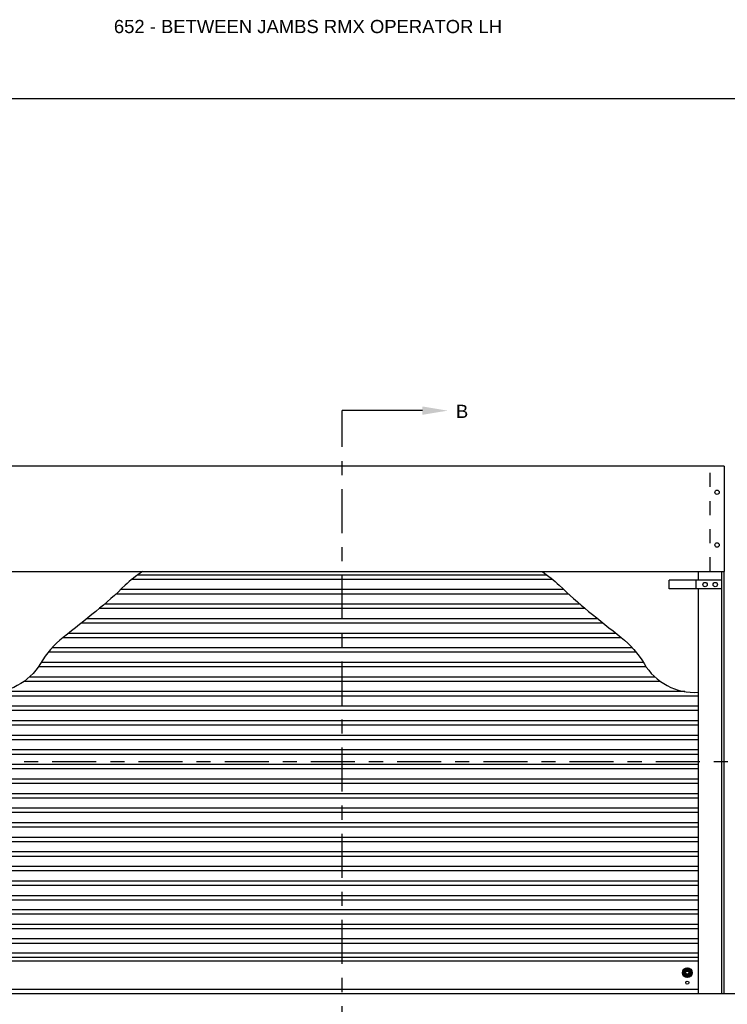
# Model space of a CAD drawing. Header units: inches. Extents: x 169.6 to 213.7, y 214.8 to 266.5.
# Tile 10 of 28: x 177.2 to 182.3, y 221.1 to 228.1. Entities that reach past the tile are written whole.
import ezdxf
from ezdxf import colors
from ezdxf.entities.mleader import LeaderData, LeaderLine
from ezdxf.math import Vec2, Vec3

# ---------------------------------------------------------------- set-up
doc = ezdxf.new("R2010")
doc.units = ezdxf.units.IN
doc.header["$LTSCALE"] = 0.25
doc.header["$MEASUREMENT"] = 0
doc.linetypes.add('CENTER', pattern=[2, 1.25, -0.25, 0.25, -0.25])
doc.linetypes.add('HIDDEN', pattern=[0.375, 0.25, -0.125])
for name, color, linetype in [('ANNOTATIONS', 1, 'Continuous'), ('RMX OPERATOR LH', 7, 'Continuous'), ('SECTION CUTS', 6, 'CENTER')]:
    doc.layers.add(name, color=color, linetype=linetype)
doc.styles.add('ARIAL', font='arial.ttf', dxfattribs={"height": 0.09375})
doc.styles.get("Standard").update_dxf_attribs({"font": 'romans.shx'})

# ---------------------------------------------------------------- blocks, each defined once
blk = doc.blocks.new('*X8')
at = {"color": 0, "linetype": 'Continuous'}
for p, q in [((2.1437, 5.3036), (2.1796, 5.3395)), ((2.1439, 5.3093), (2.1739, 5.3393)), ((2.1443, 5.2986), (2.1845, 5.3389)), ((2.1454, 5.2943), (2.1889, 5.3378)), ((2.1456, 5.3165), (2.1666, 5.3376)), ((2.147, 5.2903), (2.1929, 5.3362)), ((2.1785, 5.3163), (2.1964, 5.3342)), ((2.1829, 5.3152), (2.1996, 5.3319)), ((2.1861, 5.3128), (2.2025, 5.3293)), ((2.1883, 5.3095), (2.2051, 5.3263)), ((2.1892, 5.3049), (2.2074, 5.3231)), ((2.149, 5.2868), (2.1669, 5.3047)), ((2.1513, 5.2835), (2.168, 5.3003)), ((2.1539, 5.2806), (2.1703, 5.2971)), ((2.1568, 5.278), (2.1737, 5.2949)), ((2.1601, 5.2758), (2.1783, 5.294)), ((2.1637, 5.2739), (2.2093, 5.3195)), ((2.1677, 5.2723), (2.2109, 5.3155)), ((2.1721, 5.2712), (2.2119, 5.3111)), ((2.1771, 5.2707), (2.2124, 5.306)), ((2.183, 5.2711), (2.2121, 5.3002)), ((2.1905, 5.2731), (2.2101, 5.2927))]:
    blk.add_line(p, q, dxfattribs=at)

msp = doc.modelspace()

# ---------------------------------------------------------------- linework, layer by layer
at = {"layer": 'defpoints'}
msp.add_lwpolyline([(189.05875, 214.75854), (169.58887, 214.75854), (169.58887, 227.49365), (189.05875, 227.49365)], close=True, dxfattribs=at)
at = {"layer": 'RMX OPERATOR LH', "linetype": 'Continuous'}
for p, q in [((182.24452, 224.8803), (176.81874, 224.8803)), ((182.24452, 224.8803), (182.24452, 224.13231)), ((176.81874, 224.13231), (182.24452, 224.13231)), ((181.0275, 224.07486), (178.03576, 224.07486)), ((180.98707, 224.10611), (178.07619, 224.10611)), ((182.2289, 224.06981), (181.8539, 224.06981)), ((181.8539, 224.00731), (181.8539, 224.06981)), ((182.04726, 224.00731), (182.04726, 224.06981)), ((182.06288, 224.06981), (182.06288, 224.13231)), ((182.2289, 221.13231), (182.2289, 224.13231)), ((182.24452, 221.13231), (182.24452, 224.13231)), ((181.10611, 224.00249), (177.95715, 224.00249)), ((182.2289, 224.00731), (181.8539, 224.00731)), ((182.06288, 221.13231), (182.06288, 224.00731)), ((181.13971, 223.97124), (177.92355, 223.97124)), ((181.25832, 223.86763), (177.80494, 223.86763)), ((181.22132, 223.89888), (177.84194, 223.89888)), ((181.3471, 223.79527), (177.71616, 223.79527)), ((181.38593, 223.76402), (177.67734, 223.76402)), ((181.51641, 223.6604), (177.54685, 223.6604)), ((181.47678, 223.69165), (177.58648, 223.69165)), ((181.5939, 223.58804), (177.46936, 223.58804)), ((181.6207, 223.55679), (177.44256, 223.55679)), ((181.69098, 223.45317), (177.37228, 223.45317)), ((181.67141, 223.48442), (177.39185, 223.48442)), ((181.75378, 223.38081), (177.30948, 223.38081)), ((181.79232, 223.34956), (177.27094, 223.34956)), ((182.06288, 223.24594), (177.00038, 223.24594)), ((181.96644, 223.27719), (177.09682, 223.27719)), ((182.06288, 223.17358), (177.00038, 223.17358)), ((182.06288, 223.14233), (177.00038, 223.14233)), ((182.06288, 223.06996), (177.00038, 223.06996)), ((182.06288, 223.03871), (177.00038, 223.03871)), ((182.06288, 222.96635), (177.00038, 222.96635)), ((182.06288, 222.9351), (177.00038, 222.9351)), ((182.06288, 222.86273), (177.00038, 222.86273)), ((182.06288, 222.83148), (177.00038, 222.83148)), ((182.06288, 222.75912), (177.00038, 222.75912)), ((182.06288, 222.72787), (177.00038, 222.72787)), ((182.06288, 222.65551), (177.00038, 222.65551)), ((182.06288, 222.62426), (177.00038, 222.62426)), ((182.06288, 222.55189), (177.00038, 222.55189)), ((182.06288, 222.52064), (177.00038, 222.52064)), ((182.06288, 222.44828), (177.00038, 222.44828)), ((182.06288, 222.41703), (177.00038, 222.41703)), ((182.06288, 222.34466), (177.00038, 222.34466)), ((182.06288, 222.31341), (177.00038, 222.31341)), ((182.06288, 222.24105), (177.00038, 222.24105)), ((182.06288, 222.2098), (177.00038, 222.2098)), ((182.06288, 222.13743), (177.00038, 222.13743)), ((182.06288, 222.10618), (177.00038, 222.10618)), ((182.06288, 222.03382), (177.00038, 222.03382)), ((182.06288, 222.00257), (177.00038, 222.00257)), ((182.06288, 221.9302), (177.00038, 221.9302)), ((182.06288, 221.89895), (177.00038, 221.89895)), ((182.06288, 221.82659), (177.00038, 221.82659)), ((182.06288, 221.79534), (177.00038, 221.79534)), ((182.06288, 221.72612), (177.00038, 221.72612)), ((182.06288, 221.69487), (177.00038, 221.69487)), ((182.06288, 221.6225), (177.00038, 221.6225)), ((182.06288, 221.59125), (177.00038, 221.59125)), ((182.06288, 221.51889), (177.00038, 221.51889)), ((182.06288, 221.48764), (177.00038, 221.48764)), ((182.06288, 221.41822), (177.00038, 221.41822)), ((182.06288, 221.38697), (177.00038, 221.38697)), ((182.06288, 221.36205), (177.00038, 221.36205)), ((182.06288, 221.15936), (177.00038, 221.15936))]:
    msp.add_line(p, q, dxfattribs=at)
at = {"layer": 'RMX OPERATOR LH', "linetype": 'HIDDEN'}
msp.add_line((182.14491, 224.13231), (182.14491, 224.8803), dxfattribs=at)
at = {"layer": 'RMX OPERATOR LH'}
msp.add_line((176.16059, 221.13231), (182.71883, 221.13231), dxfattribs=at)
at = {"layer": 'RMX OPERATOR LH', "linetype": 'Continuous'}
for points in [[(178.11172, 224.1303, 0.0499412), (177.98963, 224.03355, -0.0213594), (177.78118, 223.84806, -0.0045996), (177.54958, 223.66256, 0.0934876), (177.38745, 223.47706, -0.2835307), (177.00038, 223.27238, 0.7284736)], [(180.95154, 224.1303, -0.0499412), (181.07363, 224.03355, 0.0213594), (181.28208, 223.84806, 0.0045996), (181.51368, 223.66256, -0.0934876), (181.67581, 223.47706, 0.2835307), (182.06288, 223.27238, -0.7284736)]]:
    msp.add_lwpolyline(points, format="xyb", dxfattribs=at)
for centre, radius in [((182.19472, 224.69481), 0.01562), ((182.19472, 224.69481), 0.01562), ((182.19472, 224.31981), 0.01562), ((182.19472, 224.31981), 0.01562), ((182.10976, 224.03856), 0.01562), ((182.18202, 224.03856), 0.01562), ((181.98311, 221.27918), 0.0344), ((181.98311, 221.27918), 0.01114), ((181.98311, 221.2083), 0.01114)]:
    msp.add_circle(centre, radius, dxfattribs=at)
at = {"layer": 'SECTION CUTS'}
for p, q in [((179.53163, 220.72919), (179.53163, 225.27492)), ((176.24681, 222.78003), (182.76276, 222.78003))]:
    msp.add_line(p, q, dxfattribs=at)

# ---------------------------------------------------------------- block references
at = {"layer": 'RMX OPERATOR LH', "linetype": 'Continuous', "xscale": -1}
msp.add_blockref('*X8', (184.16116, 215.97405), dxfattribs=at)

# ---------------------------------------------------------------- texts
at = {"layer": 'ANNOTATIONS', "insert": (177.90932, 228.05267), "char_height": 0.09375, "width": 4.6220629, "attachment_point": 1, "line_spacing_factor": 0.86134, "style": 'ARIAL'}
msp.add_mtext('652 - BETWEEN JAMBS RMX OPERATOR LH', dxfattribs=at)
at = {"layer": 'SECTION CUTS', "style": 'ARIAL'}
msp.add_text('B', height=0.09375, dxfattribs=at).set_placement((180.33966, 225.22322))

# ---------------------------------------------------------------- leaders
at = {"layer": 'SECTION CUTS'}
ml = msp.add_multileader_mtext('Standard', dxfattribs=at)
ml.set_content('', color=256)
ml.set_leader_properties()
ml.build(insert=Vec2(0, 0))
ml.multileader.update_dxf_attribs({"dogleg_length": 0, "arrow_head_size": 0.18})
ctx = ml.context
ctx.base_point, ctx.char_height, ctx.arrow_head_size, ctx.landing_gap_size, ctx.plane_origin, ctx.plane_x_axis, ctx.plane_y_axis = Vec3(179.53163, 225.27492), 0.18, 0.18, 0, Vec3(180.28115, 225.27492), Vec3(0, 1), Vec3(-1, 0)
notes = []
notes.append((ctx, [(0, (1, 1, 0), (179.53163, 225.27492), (1, 0), 0, [(0, [(180.28115, 225.27492)], 0, [])])]))
ctx.mtext.insert, ctx.mtext.text_direction, ctx.mtext.rotation, ctx.mtext.flow_direction = Vec3(179.44163, 225.27492), Vec3(0, 1), 1.5707963, 5
for ctx, leaders in notes:
    for number, flags, end, landing, length, lines in leaders:
        leader = LeaderData()
        leader.index, (leader.has_last_leader_line, leader.has_dogleg_vector, leader.attachment_direction) = number, flags
        leader.last_leader_point, leader.dogleg_vector, leader.dogleg_length = Vec3(end), Vec3(landing), length
        for number, points, colour, breaks in lines:
            line = LeaderLine()
            line.index, line.vertices, line.color, line.breaks = number, Vec3.list(points), colors.encode_raw_color(colour), breaks
            leader.lines.append(line)
        ctx.leaders.append(leader)

doc.saveas('drawing.dxf')
